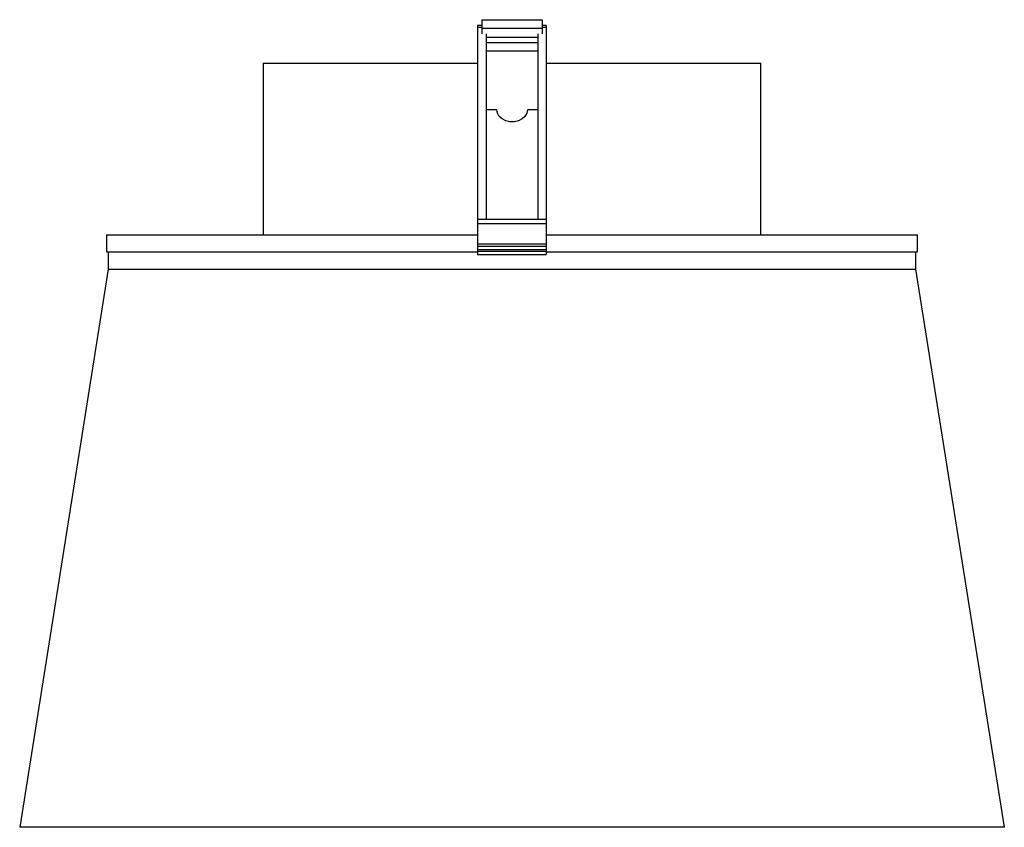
# Paper-space layout '_Derecha' of a CAD drawing. Header units: millimetres. Extents: x -168 to -53, y -60 to 34.
import ezdxf

# ---------------------------------------------------------------- set-up
doc = ezdxf.new("R2010")
doc.units = ezdxf.units.MM

psp = doc.layouts.new('_Derecha')

# ---------------------------------------------------------------- linework, layer by layer
at = {"color": 7, "linetype": 'Continuous', "lineweight": 25}
for p, q in [((-114.28, 33.56), (-114.28, 31.92)), ((-114.28, 33.56), (-107.28, 33.56)), ((-107.28, 33.56), (-107.28, 31.92)), ((-114.28, 32.88), (-114.78, 32.88)), ((-114.78, 32.88), (-114.78, 32.69)), ((-114.78, 32.69), (-114.28, 32.69)), ((-114.28, 32.56), (-107.28, 32.56)), ((-106.78, 32.88), (-107.28, 32.88)), ((-107.28, 32.69), (-106.78, 32.69)), ((-106.78, 32.88), (-106.78, 32.69)), ((-107.78, 31.49), (-113.76, 31.49)), ((-113.76, 23.07), (-113.76, 31.49)), ((-113.76, 30.92), (-107.78, 30.92)), ((-107.78, 29.89), (-113.76, 29.89)), ((-139.78, 28.52), (-139.78, 8.52)), ((-139.78, 28.52), (-114.78, 28.52)), ((-106.77, 28.52), (-81.78, 28.52)), ((-81.78, 8.52), (-81.78, 28.52)), ((-112.56, 23.07), (-113.76, 23.07)), ((-107.78, 23.07), (-108.98, 23.07)), ((-114.78, 10.32), (-114.78, 6.21)), ((-114.78, 10.32), (-106.78, 10.32)), ((-114.78, 9.82), (-106.78, 9.82)), ((-106.78, 10.32), (-106.78, 6.21)), ((-158.03, 8.52), (-158.03, 6.52)), ((-158.03, 8.52), (-114.78, 8.52)), ((-106.78, 8.52), (-63.53, 8.52)), ((-63.53, 6.52), (-63.53, 8.52)), ((-114.78, 7.46), (-106.78, 7.46)), ((-114.78, 7.21), (-106.78, 7.21)), ((-158.03, 6.52), (-114.78, 6.52)), ((-157.85, 6.52), (-157.85, 4.52)), ((-114.78, 6.81), (-106.78, 6.81)), ((-114.78, 6.61), (-106.78, 6.61)), ((-114.78, 6.21), (-106.78, 6.21)), ((-106.78, 6.52), (-63.53, 6.52)), ((-63.71, 4.52), (-63.71, 6.52)), ((-157.85, 4.52), (-168.14, -60.48)), ((-157.85, 4.52), (-63.71, 4.52)), ((-53.41, -60.48), (-63.71, 4.52)), ((-53.41, -60.48), (-168.14, -60.48))]:
    psp.add_line(p, q, dxfattribs=at)
at = {"color": 7, "linetype": 'Continuous', "lineweight": 25, "flags": 128}
psp.add_lwpolyline([(-108.98, 23.07), (-109.05, 22.68), (-109.27, 22.31), (-109.6, 22.01), (-110.03, 21.8), (-110.52, 21.69), (-111.02, 21.69), (-111.51, 21.8), (-111.94, 22.01), (-112.27, 22.31), (-112.48, 22.68), (-112.56, 23.07)], dxfattribs=at)
at = {"color": 7, "linetype": 'Continuous', "lineweight": 25}
for points, knots in [([(-114.78, 32.69), (-114.78, 31.84), (-114.78, 30.13), (-114.78, 27.41), (-114.78, 24.52), (-114.78, 21.66), (-114.78, 18.86), (-114.78, 16.16), (-114.78, 13.32), (-114.78, 11.32), (-114.78, 10.32)], [0, 0, 0, 0, 0.139411, 0.279759, 0.420215, 0.560266, 0.669953, 0.779494, 0.88929, 1, 1, 1, 1]), ([(-106.78, 32.69), (-106.78, 31.84), (-106.78, 30.13), (-106.78, 27.41), (-106.78, 24.52), (-106.78, 21.66), (-106.78, 18.86), (-106.78, 16.16), (-106.78, 13.32), (-106.78, 11.32), (-106.78, 10.32)], [0, 0, 0, 0, 0.139411, 0.279759, 0.420215, 0.560266, 0.669953, 0.779494, 0.88929, 1, 1, 1, 1]), ([(-113.78, 31.91), (-113.78, 31.37), (-113.78, 30.03), (-113.78, 27.76), (-113.78, 25.09), (-113.78, 22.25), (-113.78, 19.23), (-113.78, 16.21), (-113.78, 13.24), (-113.78, 11.29), (-113.78, 10.32)], [0, 0, 0, 0, 0.092322, 0.22908, 0.36605, 0.502985, 0.639542, 0.776044, 0.888033, 1, 1, 1, 1]), ([(-107.78, 31.91), (-107.78, 31.37), (-107.78, 30.03), (-107.78, 27.76), (-107.78, 25.09), (-107.78, 22.25), (-107.78, 19.23), (-107.78, 16.21), (-107.78, 13.24), (-107.78, 11.29), (-107.78, 10.32)], [0, 0, 0, 0, 0.092322, 0.22908, 0.36605, 0.502985, 0.639542, 0.776044, 0.888033, 1, 1, 1, 1])]:
    psp.add_open_spline(points, degree=3, knots=knots, dxfattribs=at)

doc.saveas('drawing.dxf')
